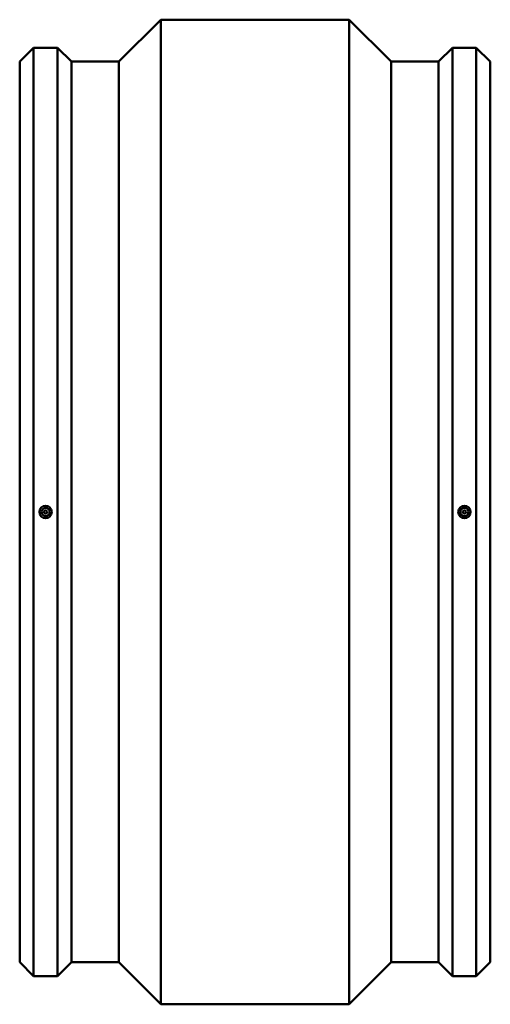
# Model space of a CAD drawing. Header units: millimetres. Extents: x -1033 to 2196, y -1084 to 4484.
# Tile 4 of 6: x 304 to 874, y 1546 to 2740. Entities that reach past the tile are written whole.
import ezdxf

# ---------------------------------------------------------------- set-up
doc = ezdxf.new("R2010")
doc.units = ezdxf.units.MM
doc.layers.add('Visible (ANSI)', color=7, linetype='Continuous', lineweight=50)

msp = doc.modelspace()

# ---------------------------------------------------------------- linework, layer by layer
at = {"layer": 'Visible (ANSI)'}
for p, q in [((424.1, 2689.1), (475, 2740)), ((475, 1546), (475, 2740)), ((475, 2740), (703, 2740)), ((703, 1546), (703, 2740)), ((753.9, 2689.1), (703, 2740)), ((304, 2689.1), (320.9, 2706)), ((320.9, 1580), (320.9, 2706)), ((320.9, 2706), (349.8, 2706)), ((349.8, 1580), (349.8, 2706)), ((366.7, 2689.1), (349.8, 2706)), ((811.3, 2689.1), (828.2, 2706)), ((828.2, 1580), (828.2, 2706)), ((828.2, 2706), (857.1, 2706)), ((857.1, 1580), (857.1, 2706)), ((874, 2689.1), (857.1, 2706)), ((304, 1596.9), (304, 2689.1)), ((366.7, 1596.9), (366.7, 2689.1)), ((366.7, 2689.1), (424.1, 2689.1)), ((424.1, 1596.9), (424.1, 2689.1)), ((753.9, 1596.9), (753.9, 2689.1)), ((753.9, 2689.1), (811.3, 2689.1)), ((811.3, 1596.9), (811.3, 2689.1)), ((874, 1596.9), (874, 2689.1)), ((304, 1596.9), (320.9, 1580)), ((366.7, 1596.9), (349.8, 1580)), ((366.7, 1596.9), (424.1, 1596.9)), ((424.1, 1596.9), (475, 1546)), ((753.9, 1596.9), (703, 1546)), ((753.9, 1596.9), (811.3, 1596.9)), ((811.3, 1596.9), (828.2, 1580)), ((874, 1596.9), (857.1, 1580)), ((320.9, 1580), (349.8, 1580)), ((828.2, 1580), (857.1, 1580)), ((475, 1546), (703, 1546))]:
    msp.add_line(p, q, dxfattribs=at)
for centre, radius in [((335.4, 2143), 5), ((335.4, 2143), 2), ((842.7, 2143), 5), ((842.7, 2143), 2)]:
    msp.add_circle(centre, radius, dxfattribs=at)
for centre, start, end in [((335.4, 2143), 0, 180), ((842.7, 2143), 0, 180), ((335.4, 2143), 180, 0), ((842.7, 2143), 180, 0)]:
    msp.add_arc(centre, 7.5, start, end, dxfattribs=at)

doc.saveas('drawing.dxf')
